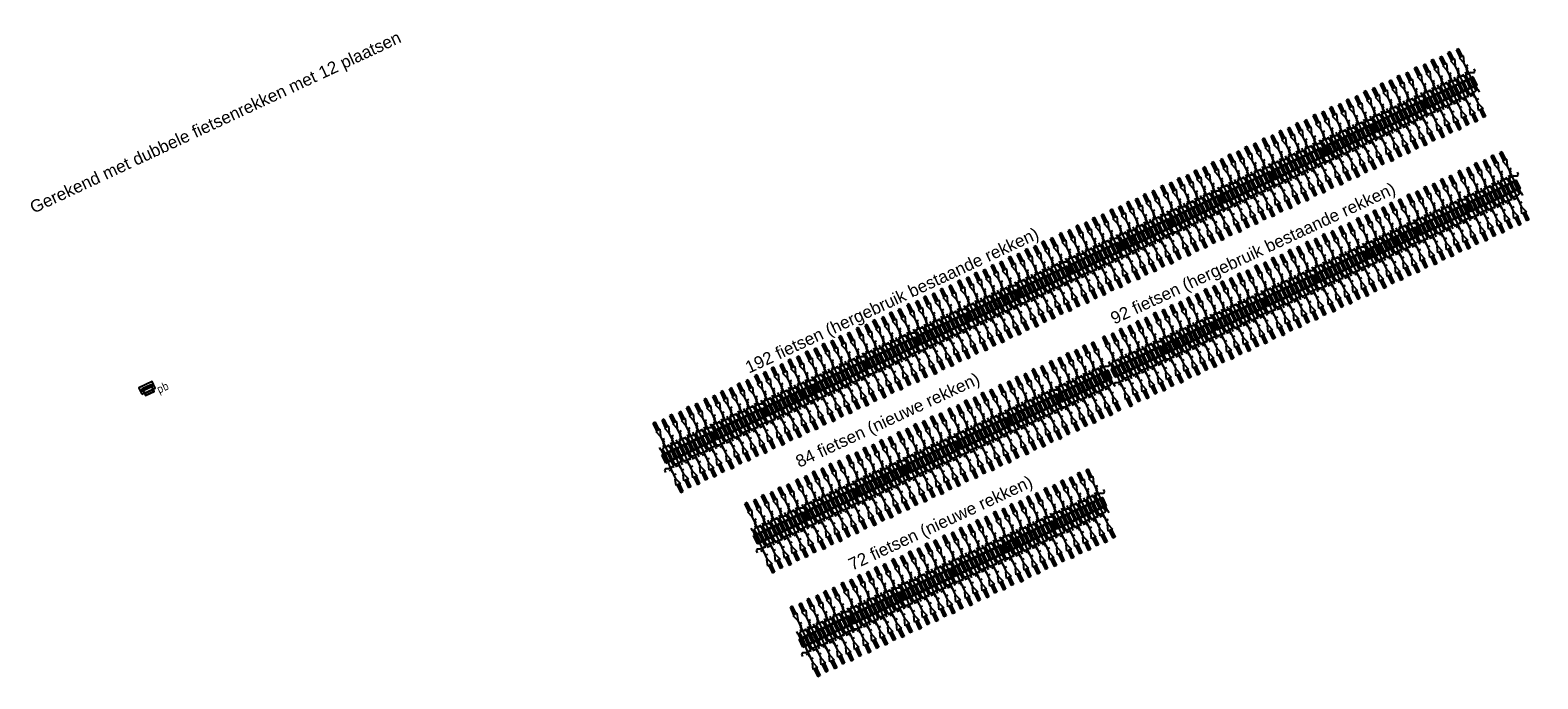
# Model space of a CAD drawing. Extents: x -410 to 7352, y -1401 to 655.
# Tile 23 of 185: x -94 to -32, y 21 to 47. Entities that reach past the tile are written whole.
import ezdxf

# ---------------------------------------------------------------- set-up
doc = ezdxf.new("R2010")
doc.units = 0
doc.header["$MEASUREMENT"] = 0
for name, color, linetype in [('05-018-ARCERING', 8, 'Continuous'), ('08-025-ROOD', 1, 'Continuous'), ('MATEN-018', 8, 'Continuous'), ('TM_fietsparkeren hoog laag', 1, 'Continuous'), ('TM_fietsparkeren hoog laag wijziging 2022', 1, 'Continuous'), ('TM_papierbak', 1, 'Continuous')]:
    doc.layers.add(name, color=color, linetype=linetype)
doc.styles.add('arial', font='arial.ttf', dxfattribs={"height": 0.5})
doc.styles.get("Standard").update_dxf_attribs({"font": 'isocp.shx', "bigfont": 'BIGFONT.SHX'})

# ---------------------------------------------------------------- blocks, each defined once
blk = doc.blocks.new('A$C0A4B7DD9')
at = {"layer": 'TM_papierbak'}
blk.add_line((-0.323, 0.012), (-0.463, -0.353), dxfattribs=at)
for points in [[(-0.206, -0.034), (-0.416, 0.047), (-0.556, -0.317), (-0.345, -0.398)], [(-0.289, -0.419), (-0.271, -0.426), (-0.132, -0.062), (-0.15, -0.055)]]:
    blk.add_lwpolyline(points, dxfattribs=at)
blk.add_lwpolyline([(-0.343, 0.003), (-0.408, 0.028), (-0.537, -0.308), (-0.472, -0.333), (-0.343, 0.003)], close=True, dxfattribs=at)
at = {"layer": 'TM_papierbak', "color": 8}
blk.add_lwpolyline([(-0.28, 0.107), (-0.495, -0.453), (-0.215, -0.56), (0, 0)], close=True, dxfattribs=at)
at = {"layer": 'TM_papierbak'}
blk.add_lwpolyline([(-0.3, -0.447), (-0.139, -0.027, 0.999998), (-0.195, -0.006), (-0.356, -0.426, 1.000002), (-0.3, -0.447), (-0.3, -0.447)], format="xyb", dxfattribs=at)
at = {"layer": 'TM_papierbak', "color": 7}
blk.add_text('pb', height=0.36, rotation=249.00377, dxfattribs=at).set_placement((-0.766, -0.397))
blk = doc.blocks.new('FIETSBAH')
at = {"layer": 'MATEN-018'}
for p, q in [((-49.9999, 1865.99576), (49.9999, 1865.99576)), ((-49.9999, 1522.78842), (-49.9999, 1865.99576)), ((0, 1870.19692), (0, 1521.9045)), ((49.9999, 1522.78842), (49.9999, 1865.99576)), ((-14.9987, 1271.905), (-99.9998, 1521.9045)), ((-99.9998, 1521.9045), (99.9998, 1521.9045)), ((-14.9987, 1271.905), (15.00124, 1271.905)), ((0, 0), (0, 1271.905)), ((99.9998, 1521.9045), (15.00124, 1271.905)), ((-249.9995, 861.51212), (-249.9995, 755.73128)), ((-218.0463, 724.51468), (-249.9995, 755.73128)), ((-185.46572, 724.51468), (-218.09456, 724.51468)), ((-85.21192, 771.5123), (-185.46572, 724.51468)), ((-99.9998, 1094.80858), (-19.99996, 1094.80858)), ((-85.21192, 771.5123), (85.21446, 771.5123)), ((-19.99996, 1094.80858), (-19.99996, 969.63992)), ((-19.99996, 969.63992), (19.99996, 969.63992)), ((19.99996, 844.47126), (19.99996, 969.63992)), ((99.9998, 844.47126), (19.99996, 844.47126)), ((85.21446, 771.5123), (185.46572, 724.51468)), ((185.46572, 724.51468), (218.0971, 724.51468)), ((218.0463, 724.51468), (250.00204, 755.73128)), ((250.00204, 861.51212), (250.00204, 755.73128)), ((-11.99896, 541.70072), (-11.99896, 349.9993)), ((-11.99896, 541.70072), (11.99896, 541.70072)), ((11.99896, 541.70072), (11.99896, 349.9993))]:
    blk.add_line(p, q, dxfattribs=at)
blk = doc.blocks.new('A$C43A41472')
at = {"layer": '05-018-ARCERING'}
for p, q in [((210, 1863), (210, 1350)), ((229, 1863), (229, 1350)), ((271, 1863), (271, 1350)), ((289, 1863), (289, 1350)), ((586, 1863), (586, 1350)), ((604, 1863), (604, 1350)), ((646, 1863), (646, 1350)), ((664, 1863), (664, 1350)), ((960, 1863), (960, 1350)), ((979, 1863), (979, 1350)), ((1021, 1863), (1021, 1350)), ((1039, 1863), (1039, 1350)), ((1336, 1863), (1336, 1350)), ((1354, 1863), (1354, 1350)), ((1396, 1863), (1396, 1350)), ((1414, 1863), (1414, 1350)), ((1710, 1863), (1710, 1350)), ((1729, 1863), (1729, 1350)), ((1771, 1863), (1771, 1350)), ((1789, 1863), (1789, 1350)), ((2086, 1863), (2086, 1350)), ((2104, 1863), (2104, 1350)), ((2146, 1863), (2146, 1350)), ((2164, 1863), (2164, 1350)), ((156, 1702), (156, 1332)), ((156, 1702), (156, 1332)), ((156, 1702), (210, 1702)), ((156, 1332), (398, 1332)), ((159, 1702), (159, 1332)), ((191, 1667), (159, 1702)), ((191, 1367), (159, 1332)), ((170, 1524), (170, 1511)), ((182, 1524), (182, 1511)), ((210, 1667), (191, 1667)), ((191, 1667), (191, 1367)), ((191, 1367), (210, 1367)), ((271, 1702), (229, 1702)), ((271, 1667), (229, 1667)), ((229, 1367), (271, 1367)), ((271, 1352), (229, 1352)), ((271, 1347), (229, 1347)), ((586, 1702), (289, 1702)), ((398, 1667), (289, 1667)), ((289, 1367), (398, 1367)), ((398, 1172), (398, 1685)), ((458, 1687), (417, 1687)), ((417, 1172), (417, 1685)), ((458, 1682), (417, 1682)), ((458, 1667), (417, 1667)), ((417, 1367), (458, 1367)), ((417, 1332), (458, 1332)), ((458, 1172), (458, 1685)), ((477, 1172), (477, 1685)), ((586, 1667), (477, 1667)), ((477, 1367), (586, 1367)), ((477, 1332), (773, 1332)), ((646, 1702), (604, 1702)), ((646, 1667), (604, 1667)), ((604, 1367), (646, 1367)), ((960, 1702), (664, 1702)), ((773, 1667), (664, 1667)), ((664, 1367), (773, 1367)), ((773, 1172), (773, 1685)), ((792, 1172), (792, 1685)), ((833, 1667), (792, 1667)), ((792, 1367), (833, 1367)), ((792, 1332), (833, 1332)), ((833, 1172), (833, 1685)), ((852, 1172), (852, 1685)), ((960, 1667), (852, 1667)), ((852, 1367), (960, 1367)), ((852, 1332), (1148, 1332)), ((1021, 1702), (979, 1702)), ((1021, 1667), (979, 1667)), ((979, 1367), (1021, 1367)), ((1021, 1352), (979, 1352)), ((1021, 1347), (979, 1347)), ((1335, 1702), (1039, 1702)), ((1148, 1667), (1039, 1667)), ((1039, 1367), (1148, 1367)), ((1148, 1172), (1148, 1685)), ((1208, 1687), (1167, 1687)), ((1167, 1172), (1167, 1685)), ((1208, 1682), (1167, 1682)), ((1208, 1667), (1167, 1667)), ((1167, 1367), (1208, 1367)), ((1167, 1332), (1208, 1332)), ((1208, 1172), (1208, 1685)), ((1227, 1172), (1227, 1685)), ((1227, 1670), (1227, 1364)), ((1227, 1667), (1227, 1667)), ((1335, 1667), (1227, 1667)), ((1227, 1367), (1227, 1367)), ((1227, 1367), (1335, 1367)), ((1227, 1332), (1523, 1332)), ((1396, 1702), (1354, 1702)), ((1396, 1667), (1354, 1667)), ((1354, 1367), (1396, 1367)), ((1710, 1702), (1414, 1702)), ((1523, 1667), (1414, 1667)), ((1414, 1367), (1523, 1367)), ((1414, 1367), (1523, 1367)), ((1523, 1172), (1523, 1685)), ((1542, 1172), (1542, 1685)), ((1583, 1667), (1542, 1667)), ((1542, 1367), (1583, 1367)), ((1542, 1332), (1583, 1332)), ((1583, 1172), (1583, 1685)), ((1602, 1172), (1602, 1685)), ((1710, 1667), (1602, 1667)), ((1602, 1367), (1710, 1367)), ((1602, 1332), (1898, 1332)), ((1771, 1702), (1729, 1702)), ((1771, 1667), (1729, 1667)), ((1729, 1367), (1771, 1367)), ((1771, 1352), (1729, 1352)), ((1771, 1347), (1729, 1347)), ((2085, 1702), (1789, 1702)), ((1898, 1667), (1789, 1667)), ((1789, 1367), (1898, 1367)), ((1898, 1172), (1898, 1685)), ((1958, 1687), (1917, 1687)), ((1917, 1172), (1917, 1685)), ((1958, 1682), (1917, 1682)), ((1958, 1667), (1917, 1667)), ((1917, 1367), (1958, 1367)), ((1917, 1332), (1958, 1332)), ((1958, 1172), (1958, 1685)), ((1977, 1172), (1977, 1685)), ((1977, 1670), (1977, 1364)), ((1977, 1667), (1977, 1667)), ((2085, 1667), (1977, 1667)), ((1977, 1367), (1977, 1367)), ((1977, 1367), (2085, 1367)), ((1977, 1332), (2273, 1332)), ((2146, 1702), (2104, 1702)), ((2146, 1667), (2104, 1667)), ((2104, 1367), (2146, 1367)), ((2406, 1702), (2164, 1702)), ((2273, 1667), (2164, 1667)), ((2164, 1367), (2273, 1367)), ((2273, 1172), (2273, 1685)), ((2292, 1172), (2292, 1685)), ((2333, 1667), (2292, 1667)), ((2292, 1367), (2333, 1367)), ((2292, 1332), (2333, 1332)), ((2333, 1172), (2333, 1685)), ((2352, 1172), (2352, 1685)), ((2352, 1667), (2371, 1667)), ((2352, 1367), (2371, 1367)), ((2352, 1332), (2406, 1332)), ((2371, 1667), (2403, 1702)), ((2371, 1667), (2371, 1367)), ((2371, 1367), (2403, 1332)), ((2380, 1524), (2380, 1511)), ((2392, 1524), (2392, 1511)), ((2403, 1702), (2403, 1332)), ((2406, 1702), (2406, 1332))]:
    blk.add_line(p, q, dxfattribs=at)
for centre, radius, start, end in [((220, 1863), 9.5, 359.99999, 180), ((280, 1863), 9.5, 359.99999, 180), ((595, 1863), 9.5, 359.99999, 180), ((655, 1863), 9.5, 359.99999, 180), ((970, 1863), 9.5, 359.99999, 180), ((1030, 1863), 9.5, 359.99999, 180), ((1345, 1863), 9.5, 359.99999, 180), ((1405, 1863), 9.5, 359.99999, 180), ((1720, 1863), 9.5, 359.99999, 180), ((1780, 1863), 9.5, 359.99999, 180), ((2095, 1863), 9.5, 359.99999, 180), ((2155, 1863), 9.5, 359.99999, 180), ((176, 1524), 6, 0, 180), ((176, 1511), 6, 180, 0), ((220, 1350), 9.5, 180, 0.00001), ((280, 1350), 9.5, 180, 0.00001), ((408, 1685), 9.5, 0, 180), ((468, 1685), 9.5, 0, 180), ((595, 1350), 9.5, 180, 0.00001), ((655, 1350), 9.5, 180, 0.00001), ((782, 1685), 9.5, 0, 180), ((842, 1685), 9.5, 0, 180), ((970, 1350), 9.5, 180, 0.00001), ((1030, 1350), 9.5, 180, 0.00001), ((1157, 1685), 9.5, 0, 180), ((1217, 1685), 9.5, 0, 180), ((1345, 1350), 9.5, 180, 0.00001), ((1405, 1350), 9.5, 180, 0.00001), ((1532, 1685), 9.5, 0, 180), ((1592, 1685), 9.5, 0, 180), ((1720, 1350), 9.5, 180, 0.00001), ((1780, 1350), 9.5, 180, 0.00001), ((1907, 1685), 9.5, 0, 180), ((1967, 1685), 9.5, 0, 180), ((2095, 1350), 9.5, 180, 0.00001), ((2155, 1350), 9.5, 180, 0.00001), ((2282, 1685), 9.5, 0, 180), ((2342, 1685), 9.5, 0, 180), ((2386, 1524), 6, 0, 180), ((2386, 1511), 6, 180, 0), ((408, 1172), 9.5, 180, 0), ((468, 1172), 9.5, 180, 0), ((782, 1172), 9.5, 180, 0), ((842, 1172), 9.5, 180, 0), ((1157, 1172), 9.5, 180, 0), ((1217, 1172), 9.5, 180, 0), ((1532, 1172), 9.5, 180, 0), ((1592, 1172), 9.5, 180, 0), ((1907, 1172), 9.5, 180, 0), ((1967, 1172), 9.5, 180, 0), ((2282, 1172), 9.5, 180, 0), ((2342, 1172), 9.5, 180, 0)]:
    blk.add_arc(centre, radius, start, end, dxfattribs=at)
at = {"layer": '08-025-ROOD'}
for p in [(437, 1147), (812, 1183), (1187, 1147), (1562, 1183), (1937, 1147), (2312, 1183)]:
    blk.add_blockref('FIETSBAH', p, dxfattribs=at)
at = {"layer": '08-025-ROOD', "xscale": -1, "rotation": 180}
for p in [(250, 1906), (625, 1870), (1000, 1906), (1375, 1870), (1750, 1906), (2125, 1870)]:
    blk.add_blockref('FIETSBAH', p, dxfattribs=at)
blk = doc.blocks.new('*U326')
at = {"layer": 'TM_fietsparkeren hoog laag', "color": 8, "xscale": 0.00100000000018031, "yscale": 0.00100000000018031, "zscale": 0.00100000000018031, "rotation": 180.0000001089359}
blk.add_blockref('A$C43A41472', (1.281, 1.527), dxfattribs=at)
blk = doc.blocks.new('*U327')
at = {"layer": 'TM_fietsparkeren hoog laag wijziging 2022', "color": 0, "linetype": 'ByBlock', "lineweight": -2, "transparency": 16777216}
for p in [(-34.302, 0), (-32.015, 0), (-29.728, 0), (-27.442, 0), (-25.155, 0), (-22.868, 0), (-20.581, 0), (-18.294, 0), (-16.008, 0), (-13.721, 0), (-11.434, 0), (-9.147, 0), (-6.86, 0), (-4.574, 0), (-2.287, 0), (0, 0)]:
    blk.add_blockref('*U326', p, dxfattribs=at)
blk = doc.blocks.new('*U328')
at = {"layer": 'TM_fietsparkeren hoog laag', "color": 8, "xscale": 0.00100000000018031, "yscale": 0.00100000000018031, "zscale": 0.00100000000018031, "rotation": 180.0000001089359}
blk.add_blockref('A$C43A41472', (1.281, 1.527), dxfattribs=at)
blk = doc.blocks.new('*U329')
at = {"layer": 'TM_fietsparkeren hoog laag wijziging 2022', "color": 0, "linetype": 'ByBlock', "lineweight": -2, "transparency": 16777216}
for p in [(-16.008, 0), (-13.721, 0), (-11.434, 0), (-9.147, 0), (-6.86, 0), (-4.574, 0), (-2.287, 0), (0, 0)]:
    blk.add_blockref('*U328', p, dxfattribs=at)
blk = doc.blocks.new('*U330')
at = {"layer": 'TM_fietsparkeren hoog laag', "color": 8, "xscale": 0.00100000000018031, "yscale": 0.00100000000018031, "zscale": 0.00100000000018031, "rotation": 180.0000001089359}
blk.add_blockref('A$C43A41472', (1.281, 1.527), dxfattribs=at)
blk = doc.blocks.new('*U331')
at = {"layer": 'TM_fietsparkeren hoog laag wijziging 2022', "color": 0, "linetype": 'ByBlock', "lineweight": -2, "transparency": 16777216}
for p in [(-13.721, 0), (-11.434, 0), (-9.147, 0), (-6.86, 0), (-4.574, 0), (-2.287, 0), (0, 0)]:
    blk.add_blockref('*U330', p, dxfattribs=at)
blk = doc.blocks.new('*U332')
at = {"layer": 'TM_fietsparkeren hoog laag', "color": 8, "xscale": 0.00100000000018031, "yscale": 0.00100000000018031, "zscale": 0.00100000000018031, "rotation": 180.0000001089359}
blk.add_blockref('A$C43A41472', (1.281, 1.527), dxfattribs=at)
blk = doc.blocks.new('*U333')
at = {"layer": 'TM_fietsparkeren hoog laag wijziging 2022', "color": 0, "linetype": 'ByBlock', "lineweight": -2, "transparency": 16777216}
for p in [(-11.434, 0), (-9.147, 0), (-6.86, 0), (-4.574, 0), (-2.287, 0), (0, 0)]:
    blk.add_blockref('*U332', p, dxfattribs=at)

msp = doc.modelspace()

# ---------------------------------------------------------------- block references
at = {"layer": 'TM_fietsparkeren hoog laag wijziging 2022', "color": 8, "rotation": 25.0044871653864}
for name, p in [('*U327', (-35.637, 44.487)), ('*U329', (-33.867, 40.268)), ('*U331', (-50.546, 32.499)), ('*U333', (-50.763, 27.303))]:
    msp.add_blockref(name, p, dxfattribs=at)
at = {"layer": 'TM_papierbak', "rotation": 136.0009004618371}
msp.add_blockref('A$C0A4B7DD9', (-89.186, 32.441), dxfattribs=at)

# ---------------------------------------------------------------- texts
at = {"layer": 'TM_fietsparkeren hoog laag wijziging 2022', "char_height": 0.5, "attachment_point": 1, "rotation": 25.00449, "style": 'arial'}
for s, width, gutter_width, heights, insert in [('Gerekend met dubbele fietsenrekken met 12 plaatsen', 17.03642, 10.823, [0], (-93.697, 40.002)), ('92 fietsen (hergebruik bestaande rekken)', 14.05342, 10.823, [0.629], (-49.571, 35.469)), ('192 fietsen (hergebruik bestaande rekken)', 13.13764, 2.5, [0.627], (-64.489, 33.464)), ('84 fietsen (nieuwe rekken)', 8.98545, 10.823, [0.596], (-62.429, 29.618)), ('72 fietsen (nieuwe rekken)', 8.98545, 10.823, [0.596], (-60.272, 25.413))]:
    msp.add_mtext_dynamic_manual_height_columns(s, width=width, gutter_width=gutter_width, heights=heights, dxfattribs=dict(at, insert=insert))

doc.saveas('drawing.dxf')
